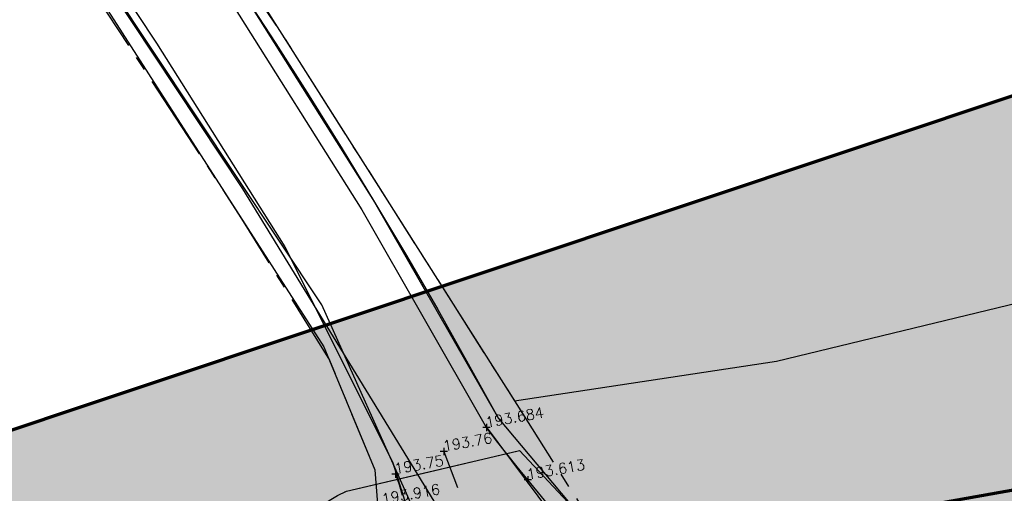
# Model space of a CAD drawing. Header units: metres. Extents: x 189938 to 192675, y 307646 to 311153.
# Tile 66 of 100: x 191247 to 191279, y 309511 to 309526. Entities that reach past the tile are written whole.
import ezdxf

# ---------------------------------------------------------------- set-up
doc = ezdxf.new("R2010")
doc.units = ezdxf.units.M
doc.linetypes.add('1-200 CENTER', pattern=[4.28625, 2.8575, -0.47625, 0.47625, -0.47625])
doc.linetypes.add('1-200 DASHDOT', pattern=[2.54, 1.27, -0.635, 0, -0.635])
doc.layers.add('B-WE-OG-INFO_EIS VOORZORGSMAATREGEL-GV', color=7, linetype='Continuous', lineweight=70, true_color=0xfa194b)
doc.layers.add('B-WE-OG-INFO_EIS VOORZORGSMAATREGEL-V', color=7, linetype='Continuous', lineweight=18, true_color=0xfa194b, transparency=0.8)
for name, color, linetype in [('PH-BEST-KADASTRALE-GRENS', 240, '1-200 CENTER'), ('PH-BEST-KANTVERHARDING', 252, 'Continuous'), ('PH-BEST-KL-DATA_KPN', 12, '1-200 TELEFONIE-KPN'), ('PH-BEST-KL-LAAGSPANNING-ENEXIS', 12, '1-200 LAAGSPANNING'), ('PH-BEST-KL-WATER-WML', 12, '1-200 WML'), ('PH-INM-HOOGTE', 30, 'Continuous'), ('PH-INM-HOOGTE-AANDUIDING', 30, 'Continuous'), ('PH-INM-KANTLAAG', 8, 'Continuous'), ('PH-INM-WEGAS', 6, '1-200 DASHDOT')]:
    doc.layers.add(name, color=color, linetype=linetype)
doc.styles.add('ROMANS', font='romans.shx')
doc.linetypes.add('1-200 LAAGSPANNING', pattern='A,1.5,-0.6,["LS",ROMANS,S=0.24,R=0,X=-0.45,Y=-0.12],-0.05', length=2.15)
doc.linetypes.add('1-200 TELEFONIE-KPN', pattern='A,1.5,-0.6,["KPN",ROMANS,S=0.24,R=0,X=-0.5,Y=-0.12],-0.3', length=2.4)
doc.linetypes.add('1-200 WML', pattern='A,1.5,-0.6,["WML",ROMANS,S=0.24,R=0,X=-0.5,Y=-0.12],-0.3', length=2.4)

msp = doc.modelspace()

# ---------------------------------------------------------------- hatches: boundary and pattern name
at = {"layer": 'B-WE-OG-INFO_EIS VOORZORGSMAATREGEL-V'}
for points in [[(191175.538, 309414.261), (191145.024, 309434.561), (191100.049, 309525.636), (191104.155, 309527.635), (191115.358, 309526.7), (191129.667, 309520.958), (191140.014, 309512.607), (191160.996, 309484.121), (191286.375, 309526.029), (191474.941, 309572.474), (191529.243, 309514.435), (191304.975, 309458.542)], [(191252.127, 309501.75), (191252.337, 309501.776), (191291.389, 309508.737), (191303.887, 309511.203), (191308.056, 309512.118), (191314.314, 309513.592), (191320.575, 309515.138), (191326.841, 309516.756), (191333.048, 309518.431), (191333.286, 309518.512), (191333.513, 309518.623), (191333.725, 309518.761), (191333.918, 309518.926), (191334.088, 309519.113), (191334.233, 309519.319), (191334.351, 309519.543), (191334.439, 309519.78), (191334.498, 309520.027), (191334.524, 309520.277), (191334.519, 309520.53), (191334.482, 309520.781), (191334.413, 309521.023), (191334.315, 309521.256), (191334.188, 309521.475), (191334.033, 309521.677), (191333.856, 309521.855), (191333.656, 309522.012), (191333.44, 309522.141), (191333.208, 309522.242), (191332.964, 309522.313), (191332.715, 309522.353), (191332.463, 309522.361), (191332.21, 309522.337), (191332.005, 309522.293), (191325.806, 309520.62), (191319.606, 309519.019), (191313.388, 309517.483), (191307.153, 309516.015), (191303.092, 309515.123), (191290.669, 309512.672), (191251.635, 309505.714), (191251.39, 309505.654), (191251.154, 309505.564), (191250.93, 309505.444), (191250.724, 309505.297), (191250.54, 309505.126), (191250.377, 309504.933), (191250.239, 309504.719), (191250.131, 309504.492), (191250.051, 309504.251), (191250.003, 309504.004), (191249.986, 309503.752), (191250.001, 309503.499), (191250.048, 309503.251), (191250.126, 309503.009), (191250.234, 309502.78), (191250.369, 309502.568), (191250.532, 309502.372), (191250.716, 309502.2), (191250.922, 309502.052), (191251.143, 309501.932), (191251.379, 309501.839), (191251.623, 309501.778), (191251.876, 309501.748)]]:
    msp.add_hatch(color=256, dxfattribs=at).paths.add_polyline_path(points)

# ---------------------------------------------------------------- linework, layer by layer
at = {"layer": 'B-WE-OG-INFO_EIS VOORZORGSMAATREGEL-GV'}
msp.add_lwpolyline([(191175.538, 309414.261), (191145.024, 309434.561), (191100.049, 309525.636), (191104.155, 309527.635), (191115.358, 309526.7), (191129.667, 309520.958), (191140.014, 309512.607), (191160.996, 309484.121), (191286.375, 309526.029), (191474.941, 309572.474), (191529.243, 309514.435), (191304.975, 309458.542)], close=True, dxfattribs=at)
msp.add_lwpolyline([(191290.669, 309512.672), (191251.635, 309505.714)], dxfattribs=at)
at = {"layer": 'PH-BEST-KADASTRALE-GRENS', "flags": 128}
for points in [[(191204.541, 309572.86), (191211.091, 309569.491), (191215.513, 309567.216), (191224.066, 309560.254), (191229.411, 309555.06), (191232.796, 309550.943), (191234.452, 309548.928), (191237.245, 309545.532), (191254.102, 309519.686), (191257.004, 309515.009), (191258.507, 309511.381), (191258.733, 309508.545)], [(191233.582, 309556.174), (191237.98, 309551.769), (191240.92, 309547.7), (191255.539, 309525.638), (191266.717, 309508)]]:
    msp.add_lwpolyline(points, dxfattribs=at)
at = {"layer": 'PH-BEST-KANTVERHARDING', "color": 8}
for points in [[(191214.82, 309565.163), (191216.14, 309562.031), (191216.8, 309562.121), (191218.989, 309562.3), (191224.071, 309560.249), (191229.411, 309555.06), (191237.241, 309545.529), (191245.209, 309533.55), (191256.819, 309515.45), (191258.509, 309511.38), (191258.731, 309508.541), (191240.621, 309505.89), (191222.2, 309501.4), (191201.241, 309495.329), (191186.46, 309490.611), (191162.191, 309477.63)], [(191238.051, 309551.84), (191240.92, 309547.7), (191252.439, 309530.531), (191263.131, 309513.659), (191271.8, 309514.981), (191285.069, 309518.191)], [(191235.372, 309549.03), (191243.439, 309537.343), (191251.287, 309525.508)], [(191253.695, 309526.958), (191258.083, 309519.993), (191262.167, 309512.845)], [(191251.287, 309525.508), (191255.527, 309518.763), (191259.091, 309511.638)], [(191262.167, 309512.845), (191264.773, 309509.338), (191267.781, 309506.169)], [(191259.091, 309511.638), (191259.682, 309509.771), (191259.706, 309507.813), (191259.161, 309505.932), (191258.093, 309504.291)]]:
    msp.add_lwpolyline(points, dxfattribs=at)
at = {"layer": 'PH-BEST-KL-DATA_KPN'}
for points in [[(191263.054, 309505.994), (191263.054, 309505.994), (191263.053, 309506.124), (191259.93, 309511.225), (191254.136, 309520.687), (191249.748, 309527.317), (191235.126, 309548.857), (191232.06, 309552.65), (191228.275, 309556.502), (191222.35, 309562.139), (191216.156, 309567.479), (191213.911, 309569.414), (191211.539, 309571.192), (191209.051, 309572.804), (191206.459, 309574.242), (191204.221, 309574.844), (191201.939, 309575.246)], [(191255.853, 309509.224), (191255.853, 309509.224), (191256.041, 309509.489), (191256.252, 309509.738), (191256.482, 309509.967), (191256.731, 309510.177), (191256.997, 309510.364), (191257.278, 309510.529), (191257.572, 309510.669), (191259.93, 309511.225), (191263.297, 309512.019), (191268.096, 309506.878), (191268.096, 309506.878)], [(191257.521, 309510.647), (191257.547, 309510.657), (191257.572, 309510.669), (191263.209, 309511.998)], [(191257.521, 309510.647), (191257.547, 309510.657), (191257.572, 309510.669), (191263.209, 309511.998)]]:
    msp.add_lwpolyline(points, dxfattribs=at)
at = {"layer": 'PH-BEST-KL-LAAGSPANNING-ENEXIS'}
for points in [[(191244.756, 309541.316), (191249.513, 309534.327), (191254.105, 309527.229), (191258.504, 309520.246), (191262.599, 309513.08), (191266.466, 309508.474), (191268.099, 309507.851), (191270.993, 309508.27)], [(191244.756, 309541.316), (191247.155, 309537.836), (191249.513, 309534.327), (191251.83, 309530.792), (191254.105, 309527.229), (191255.233, 309525.501), (191256.342, 309523.761), (191257.433, 309522.009), (191258.504, 309520.246), (191259.557, 309518.471), (191260.59, 309516.685), (191261.604, 309514.888), (191262.599, 309513.08), (191266.466, 309508.474), (191266.623, 309508.309), (191266.8, 309508.165), (191266.994, 309508.045), (191267.202, 309507.951), (191267.419, 309507.883), (191267.644, 309507.844), (191267.872, 309507.833), (191268.099, 309507.851), (191270.993, 309508.27)]]:
    msp.add_lwpolyline(points, dxfattribs=at)
at = {"layer": 'PH-BEST-KL-WATER-WML'}
msp.add_lwpolyline([(191259.743, 309510.176), (191256.761, 309516.839), (191248.391, 309529.436), (191241.254, 309539.96), (191233.149, 309551.452), (191225.528, 309559.436), (191216.455, 309567.178), (191210.649, 309571.775), (191206.052, 309574.436), (191202.947, 309575.398), (191202.455, 309575.48)], dxfattribs=at)
at = {"layer": 'PH-INM-HOOGTE-AANDUIDING', "flags": 128}
for points in [[(191262.206, 309512.896), (191262.206, 309512.652)], [(191262.328, 309512.774), (191262.084, 309512.774)], [(191260.919, 309511.984), (191260.675, 309511.984)], [(191260.797, 309512.106), (191260.797, 309511.862)], [(191259.19, 309511.356), (191259.19, 309511.112)], [(191259.312, 309511.234), (191259.068, 309511.234)], [(191263.692, 309511.047), (191263.448, 309511.047)], [(191263.57, 309511.169), (191263.57, 309510.925)]]:
    msp.add_lwpolyline(points, dxfattribs=at)
at = {"layer": 'PH-INM-HOOGTE-AANDUIDING'}
for p in [(191262.206, 309512.774), (191260.797, 309511.984), (191259.19, 309511.234), (191263.57, 309511.047)]:
    msp.add_point(p, dxfattribs=at)
at = {"layer": 'PH-INM-KANTLAAG'}
for points in [[(191268.302, 309506.222), (191268.098, 309506.388), (191267.805, 309506.626), (191267.515, 309506.869), (191267.228, 309507.116), (191266.945, 309507.367), (191266.666, 309507.622), (191266.39, 309507.881), (191266.119, 309508.144), (191265.851, 309508.411), (191265.549, 309508.725), (191265.253, 309509.045), (191264.964, 309509.371), (191264.68, 309509.702), (191264.122, 309510.372), (191263.57, 309511.047), (191263.223, 309511.474), (191262.881, 309511.905), (191262.541, 309512.338), (191262.206, 309512.774)], [(191259.19, 309511.234), (191259.31, 309510.888), (191259.419, 309510.537)]]:
    msp.add_lwpolyline(points, dxfattribs=at)
at = {"layer": 'PH-INM-WEGAS', "flags": 128}
msp.add_lwpolyline([(191260.797, 309511.984), (191262.297, 309508.009), (191263.113, 309505.691)], dxfattribs=at)

# ---------------------------------------------------------------- texts
at = {"layer": 'PH-INM-HOOGTE', "style": 'ROMANS'}
for s, p in [('193.684', (191262.206, 309512.774)), ('193.76', (191260.797, 309511.984)), ('193.75', (191259.19, 309511.234)), ('193.613', (191263.57, 309511.047)), ('193.916', (191258.77, 309510.234))]:
    msp.add_text(s, height=0.35, rotation=10, dxfattribs=at).set_placement(p)

doc.saveas('drawing.dxf')
